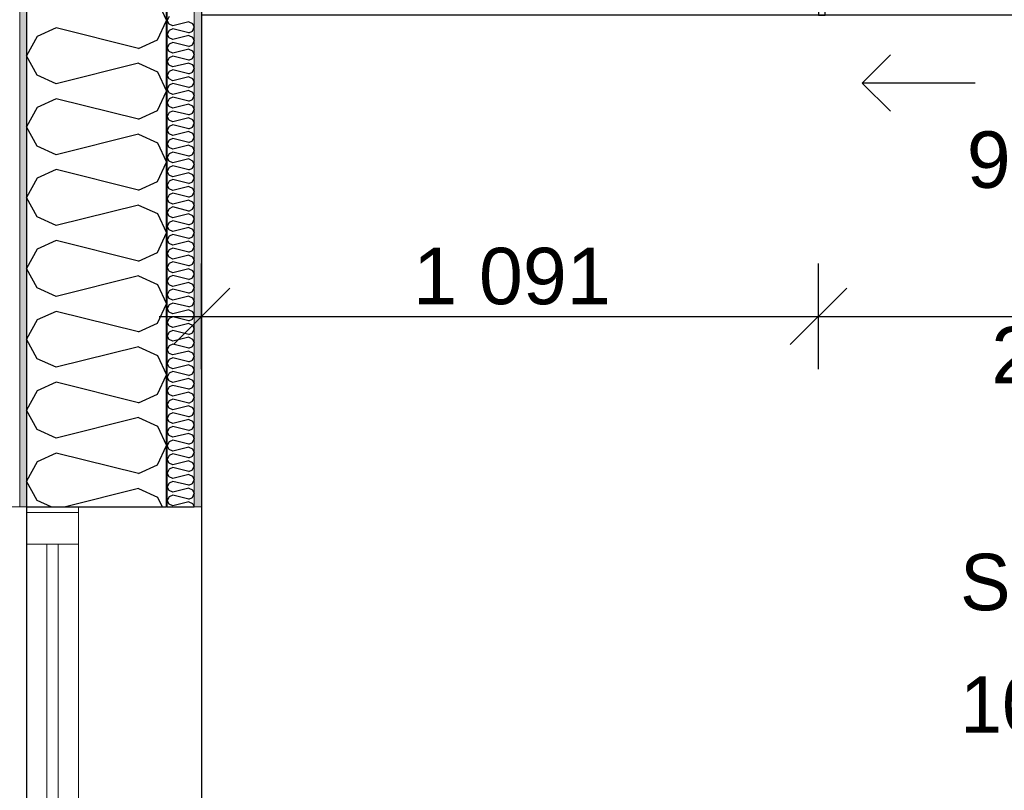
# Model space of a CAD drawing. Header units: millimetres. Extents: x -5000 to 341424, y -9235 to 550260.
# Tile 24 of 236: x 277589 to 279331, y 349781 to 351145. Entities that reach past the tile are written whole.
import ezdxf
from ezdxf.enums import TextEntityAlignment as Align

# ---------------------------------------------------------------- set-up
doc = ezdxf.new("R2010")
doc.units = ezdxf.units.MM
doc.header["$LTSCALE"] = 0.5
doc.header["$MEASUREMENT"] = 0
doc.linetypes.add('Akselinje', pattern=[1500, 1000, -200, 100, -200])
doc.linetypes.add('PLINE', pattern=[0])
for name, color, linetype in [('232- Ikke-bærende yttervegger (Skravur)(Nye konstruksjoner)', 7, 'Continuous'), ('232- Ikke-bærende yttervegger(Nye konstruksjoner)', 7, 'Continuous'), ('244- Vinduer_ dører_ foldevegger(Nye konstruksjoner)', 7, 'Continuous'), ('255- Gulvoverflate(Nye konstruksjoner)', 7, 'Continuous'), ('82-- Modullinjer(Nye konstruksjoner)', 7, 'Continuous'), ('842-M___1_50 Målsetting bygning', 7, 'Continuous'), ('842-M___1_50 Målsetting bygning(Nye konstruksjoner)', 7, 'Continuous'), ('852- Teknisk_symbolsk informasjon_ bygning(Nye konstruksjoner)', 7, 'Continuous'), ('862- M___Nettoareal(Nye konstruksjoner)', 7, 'Continuous'), ('862- M___Nettoareal(Polylinje)(Nye konstruksjoner)', 7, 'Continuous'), ('862- M___Nettoareal(Tekst)(Nye konstruksjoner)', 7, 'Continuous')]:
    doc.layers.add(name, color=color, linetype=linetype)
for name, color, linetype, lineweight in [('234- Vinduer_ dører_ porter(Nye konstruksjoner)', 7, 'Continuous', 0), ('235- Utvendig kledning og overflate(Nye konstruksjoner)', 7, 'Continuous', 0), ('236- Innvendig kledning og overflate(Nye konstruksjoner)', 7, 'Continuous', 0)]:
    doc.layers.add(name, color=color, linetype=linetype, lineweight=lineweight)
doc.styles.add('GENERATED_STYLE_1', font='txt')
doc.styles.add('GENERATED_STYLE_3', font='arial.ttf')
doc.styles.add('GENERATED_STYLE_5', font='arial.ttf')
doc.dimstyles.new('GENERATED_STYLE__2', dxfattribs={"dimtxt": 100, "dimasz": 95, "dimexe": 0.18, "dimexo": 0.0625, "dimgap": 0, "dimtad": 1, "dimtih": 1, "dimtoh": 1, "dimdec": 0, "dimzin": 0, "dimdsep": 46, "dimtxsty": 'GENERATED_STYLE_3', "dimblk": 'ARROWHEAD_6', "dimblk1": 'ARROWHEAD_6', "dimblk2": 'ARROWHEAD_6', "dimcen": 0.09, "dimse1": 1, "dimse2": 1, "dimclrd": 256, "dimclre": 256, "dimclrt": 256, "dimadec": 1, "dimazin": 0, "dimtfac": 1, "dimtdec": 4, "dimtmove": 0, "dimatfit": 3, "dimfxl": 1, "dimtolj": 1, "dimtzin": 0, "dimarcsym": 0})
doc.dimstyles.new('GENERATED_STYLE__4', dxfattribs={"dimtxt": 100, "dimasz": 95, "dimexe": 0.18, "dimexo": 0.0625, "dimgap": 0, "dimtad": 1, "dimdec": 0, "dimzin": 0, "dimdsep": 46, "dimtxsty": 'GENERATED_STYLE_3', "dimblk": 'ARROWHEAD_6', "dimblk1": 'ARROWHEAD_6', "dimblk2": 'ARROWHEAD_6', "dimcen": 0.09, "dimse1": 1, "dimse2": 1, "dimclrd": 256, "dimclre": 256, "dimclrt": 256, "dimadec": 1, "dimazin": 0, "dimtfac": 1, "dimtdec": 4, "dimtmove": 0, "dimatfit": 3, "dimfxl": 1, "dimtolj": 1, "dimtzin": 0, "dimarcsym": 0})
pattern_1 = [(0, (0, 0), (0, 43.30127), [0, -25]), (0, (12.5, 21.65), (0, 43.30127), [0, -25])]

# ---------------------------------------------------------------- blocks, each defined once
blk = doc.blocks.new('LEILIGHET 4__1', base_point=(283768.6, 348580.7))
at = {"layer": '862- M___Nettoareal(Polylinje)(Nye konstruksjoner)', "flags": 128}
blk.add_lwpolyline([(286041, 356380.7), (277911, 356380.7), (277911, 348080.7), (281226, 348080.7), (281226, 349780.7), (286041, 349780.7)], close=True, dxfattribs=at)
at = {"layer": '862- M___Nettoareal(Tekst)(Nye konstruksjoner)', "style": 'GENERATED_STYLE_1'}
for tag, p in [('DUMMY_861', (280027.5, 358559.6)), ('ROOM_NAME', (279287.3, 358509.7)), ('DUMMY_862', (279287.3, 358371.3))]:
    blk.add_attdef(tag, text='', height=100, dxfattribs=at).set_placement(p, align=Align.TOP_LEFT)
blk = doc.blocks.new('*X332')
at = {"layer": '232- Ikke-bærende yttervegger (Skravur)(Nye konstruksjoner)', "linetype": 'PLINE'}
for p, q in [((277853.7, 351150.3), (277850, 351143.6)), ((277853.7, 351137), (277850, 351143.6)), ((277860.2, 351134), (277853.7, 351137)), ((277860.2, 351128.9), (277853.7, 351126)), ((277888.4, 351141.1), (277860.2, 351134)), ((277888.4, 351121.9), (277860.2, 351128.9)), ((277888.4, 351141.1), (277894.9, 351138.1)), ((277894.9, 351138.1), (277898, 351131.5)), ((277894.9, 351124.8), (277898, 351131.5)), ((277853.7, 351126), (277850, 351119.3)), ((277853.7, 351112.7), (277850, 351119.3)), ((277860.2, 351109.8), (277853.7, 351112.7)), ((277888.4, 351116.8), (277860.2, 351109.8)), ((277888.4, 351121.9), (277894.9, 351124.8)), ((277888.4, 351116.8), (277894.9, 351113.8)), ((277894.9, 351113.8), (277898, 351107.2)), ((277853.7, 351101.7), (277850, 351095.1)), ((277853.7, 351088.4), (277850, 351095.1)), ((277860.2, 351104.6), (277853.7, 351101.7)), ((277888.4, 351097.6), (277860.2, 351104.6)), ((277888.4, 351097.6), (277894.9, 351100.6)), ((277894.9, 351100.6), (277898, 351107.2)), ((277853.7, 351077.4), (277850, 351070.8)), ((277860.2, 351085.5), (277853.7, 351088.4)), ((277860.2, 351080.4), (277853.7, 351077.4)), ((277888.4, 351092.5), (277860.2, 351085.5)), ((277888.4, 351073.3), (277860.2, 351080.4)), ((277888.4, 351092.5), (277894.9, 351089.5)), ((277894.9, 351089.5), (277898, 351082.9)), ((277894.9, 351076.3), (277898, 351082.9)), ((277853.7, 351064.1), (277850, 351070.8)), ((277860.2, 351061.2), (277853.7, 351064.1)), ((277888.4, 351068.2), (277860.2, 351061.2)), ((277888.4, 351073.3), (277894.9, 351076.3)), ((277888.4, 351068.2), (277894.9, 351065.3)), ((277894.9, 351065.3), (277898, 351058.6)), ((277853.7, 351053.1), (277850, 351046.5)), ((277853.7, 351039.9), (277850, 351046.5)), ((277860.2, 351056.1), (277853.7, 351053.1)), ((277888.4, 351049), (277860.2, 351056.1)), ((277888.4, 351043.9), (277860.2, 351036.9)), ((277888.4, 351049), (277894.9, 351052)), ((277888.4, 351043.9), (277894.9, 351041)), ((277894.9, 351052), (277898, 351058.6)), ((277853.7, 351028.8), (277850, 351022.2)), ((277860.2, 351036.9), (277853.7, 351039.9)), ((277860.2, 351031.8), (277853.7, 351028.8)), ((277888.4, 351024.8), (277860.2, 351031.8)), ((277888.4, 351024.8), (277894.9, 351027.7)), ((277894.9, 351041), (277898, 351034.4)), ((277894.9, 351027.7), (277898, 351034.4)), ((277853.7, 351015.6), (277850, 351022.2)), ((277860.2, 351012.6), (277853.7, 351015.6)), ((277860.2, 351007.5), (277853.7, 351004.6)), ((277888.4, 351019.7), (277860.2, 351012.6)), ((277888.4, 351000.5), (277860.2, 351007.5)), ((277888.4, 351019.7), (277894.9, 351016.7)), ((277894.9, 351016.7), (277898, 351010.1)), ((277894.9, 351003.4), (277898, 351010.1)), ((277853.7, 351004.6), (277850, 350997.9)), ((277853.7, 350991.3), (277850, 350997.9)), ((277860.2, 350988.3), (277853.7, 350991.3)), ((277888.4, 350995.4), (277860.2, 350988.3)), ((277888.4, 351000.5), (277894.9, 351003.4)), ((277888.4, 350995.4), (277894.9, 350992.4)), ((277894.9, 350992.4), (277898, 350985.8)), ((277853.7, 350980.3), (277850, 350973.7)), ((277853.7, 350967), (277850, 350973.7)), ((277860.2, 350983.2), (277853.7, 350980.3)), ((277888.4, 350976.2), (277860.2, 350983.2)), ((277888.4, 350976.2), (277894.9, 350979.2)), ((277894.9, 350979.2), (277898, 350985.8)), ((277853.7, 350956), (277850, 350949.4)), ((277860.2, 350964.1), (277853.7, 350967)), ((277860.2, 350959), (277853.7, 350956)), ((277888.4, 350971.1), (277860.2, 350964.1)), ((277888.4, 350951.9), (277860.2, 350959)), ((277888.4, 350971.1), (277894.9, 350968.1)), ((277888.4, 350951.9), (277894.9, 350954.9)), ((277894.9, 350968.1), (277898, 350961.5)), ((277894.9, 350954.9), (277898, 350961.5)), ((277853.7, 350942.7), (277850, 350949.4)), ((277860.2, 350939.8), (277853.7, 350942.7)), ((277888.4, 350946.8), (277860.2, 350939.8)), ((277888.4, 350946.8), (277894.9, 350943.9)), ((277894.9, 350943.9), (277898, 350937.2)), ((277894.9, 350930.6), (277898, 350937.2)), ((277853.7, 350931.7), (277850, 350925.1)), ((277853.7, 350918.5), (277850, 350925.1)), ((277860.2, 350934.7), (277853.7, 350931.7)), ((277888.4, 350927.6), (277860.2, 350934.7)), ((277888.4, 350922.5), (277860.2, 350915.5)), ((277888.4, 350927.6), (277894.9, 350930.6)), ((277888.4, 350922.5), (277894.9, 350919.6)), ((277894.9, 350919.6), (277898, 350912.9)), ((277853.7, 350907.4), (277850, 350900.8)), ((277860.2, 350915.5), (277853.7, 350918.5)), ((277860.2, 350910.4), (277853.7, 350907.4)), ((277888.4, 350903.4), (277860.2, 350910.4)), ((277888.4, 350903.4), (277894.9, 350906.3)), ((277894.9, 350906.3), (277898, 350912.9)), ((277853.7, 350894.2), (277850, 350900.8)), ((277860.2, 350891.2), (277853.7, 350894.2)), ((277860.2, 350886.1), (277853.7, 350883.2)), ((277888.4, 350898.3), (277860.2, 350891.2)), ((277888.4, 350879.1), (277860.2, 350886.1)), ((277888.4, 350898.3), (277894.9, 350895.3)), ((277894.9, 350895.3), (277898, 350888.7)), ((277894.9, 350882), (277898, 350888.7)), ((277853.7, 350883.2), (277850, 350876.5)), ((277853.7, 350869.9), (277850, 350876.5)), ((277860.2, 350866.9), (277853.7, 350869.9)), ((277888.4, 350874), (277860.2, 350866.9)), ((277888.4, 350879.1), (277894.9, 350882)), ((277888.4, 350874), (277894.9, 350871)), ((277894.9, 350871), (277898, 350864.4)), ((277853.7, 350858.9), (277850, 350852.2)), ((277853.7, 350845.6), (277850, 350852.2)), ((277860.2, 350861.8), (277853.7, 350858.9)), ((277888.4, 350854.8), (277860.2, 350861.8)), ((277888.4, 350854.8), (277894.9, 350857.8)), ((277894.9, 350857.8), (277898, 350864.4)), ((277853.7, 350834.6), (277850, 350828)), ((277860.2, 350842.7), (277853.7, 350845.6)), ((277860.2, 350837.6), (277853.7, 350834.6)), ((277888.4, 350849.7), (277860.2, 350842.7)), ((277888.4, 350830.5), (277860.2, 350837.6)), ((277888.4, 350849.7), (277894.9, 350846.7)), ((277888.4, 350830.5), (277894.9, 350833.5)), ((277894.9, 350846.7), (277898, 350840.1)), ((277894.9, 350833.5), (277898, 350840.1)), ((277853.7, 350821.3), (277850, 350828)), ((277860.2, 350818.4), (277853.7, 350821.3)), ((277888.4, 350825.4), (277860.2, 350818.4)), ((277888.4, 350825.4), (277894.9, 350822.5)), ((277894.9, 350822.5), (277898, 350815.8)), ((277894.9, 350809.2), (277898, 350815.8)), ((277853.7, 350810.3), (277850, 350803.7)), ((277853.7, 350797.1), (277850, 350803.7)), ((277860.2, 350813.3), (277853.7, 350810.3)), ((277888.4, 350806.2), (277860.2, 350813.3)), ((277888.4, 350801.1), (277860.2, 350794.1)), ((277888.4, 350806.2), (277894.9, 350809.2)), ((277888.4, 350801.1), (277894.9, 350798.2)), ((277894.9, 350798.2), (277898, 350791.5)), ((277853.7, 350786), (277850, 350779.4)), ((277860.2, 350794.1), (277853.7, 350797.1)), ((277860.2, 350789), (277853.7, 350786)), ((277888.4, 350782), (277860.2, 350789)), ((277888.4, 350782), (277894.9, 350784.9)), ((277894.9, 350784.9), (277898, 350791.5)), ((277853.7, 350772.8), (277850, 350779.4)), ((277860.2, 350769.8), (277853.7, 350772.8)), ((277860.2, 350764.7), (277853.7, 350761.8)), ((277888.4, 350776.9), (277860.2, 350769.8)), ((277888.4, 350757.7), (277860.2, 350764.7)), ((277888.4, 350776.9), (277894.9, 350773.9)), ((277894.9, 350773.9), (277898, 350767.3)), ((277894.9, 350760.6), (277898, 350767.3)), ((277853.7, 350761.8), (277850, 350755.1)), ((277853.7, 350748.5), (277850, 350755.1)), ((277860.2, 350745.5), (277853.7, 350748.5)), ((277888.4, 350752.6), (277860.2, 350745.5)), ((277888.4, 350757.7), (277894.9, 350760.6)), ((277888.4, 350752.6), (277894.9, 350749.6)), ((277894.9, 350749.6), (277898, 350743)), ((277853.7, 350737.5), (277850, 350730.8)), ((277853.7, 350724.2), (277850, 350730.8)), ((277860.2, 350740.4), (277853.7, 350737.5)), ((277888.4, 350733.4), (277860.2, 350740.4)), ((277888.4, 350728.3), (277860.2, 350721.2)), ((277888.4, 350733.4), (277894.9, 350736.3)), ((277888.4, 350728.3), (277894.9, 350725.3)), ((277894.9, 350736.3), (277898, 350743)), ((277853.7, 350713.2), (277850, 350706.6)), ((277860.2, 350721.2), (277853.7, 350724.2)), ((277860.2, 350716.1), (277853.7, 350713.2)), ((277888.4, 350709.1), (277860.2, 350716.1)), ((277888.4, 350709.1), (277894.9, 350712.1)), ((277894.9, 350725.3), (277898, 350718.7)), ((277894.9, 350712.1), (277898, 350718.7)), ((277853.7, 350699.9), (277850, 350706.6)), ((277860.2, 350697), (277853.7, 350699.9)), ((277888.4, 350704), (277860.2, 350697)), ((277888.4, 350704), (277894.9, 350701)), ((277894.9, 350701), (277898, 350694.4)), ((277894.9, 350687.8), (277898, 350694.4)), ((277853.7, 350688.9), (277850, 350682.3)), ((277853.7, 350675.6), (277850, 350682.3)), ((277860.2, 350691.9), (277853.7, 350688.9)), ((277860.2, 350672.7), (277853.7, 350675.6)), ((277888.4, 350684.8), (277860.2, 350691.9)), ((277888.4, 350679.7), (277860.2, 350672.7)), ((277888.4, 350684.8), (277894.9, 350687.8)), ((277888.4, 350679.7), (277894.9, 350676.8)), ((277894.9, 350676.8), (277898, 350670.1)), ((277853.7, 350664.6), (277850, 350658)), ((277860.2, 350667.6), (277853.7, 350664.6)), ((277888.4, 350660.5), (277860.2, 350667.6)), ((277888.4, 350660.5), (277894.9, 350663.5)), ((277894.9, 350663.5), (277898, 350670.1)), ((277853.7, 350651.4), (277850, 350658)), ((277860.2, 350648.4), (277853.7, 350651.4)), ((277860.2, 350643.3), (277853.7, 350640.3)), ((277888.4, 350655.4), (277860.2, 350648.4)), ((277888.4, 350636.3), (277860.2, 350643.3)), ((277888.4, 350655.4), (277894.9, 350652.5)), ((277894.9, 350652.5), (277898, 350645.9)), ((277894.9, 350639.2), (277898, 350645.9)), ((277853.7, 350640.3), (277850, 350633.7)), ((277853.7, 350627.1), (277850, 350633.7)), ((277860.2, 350624.1), (277853.7, 350627.1)), ((277888.4, 350631.2), (277860.2, 350624.1)), ((277888.4, 350636.3), (277894.9, 350639.2)), ((277888.4, 350631.2), (277894.9, 350628.2)), ((277894.9, 350628.2), (277898, 350621.6)), ((277853.7, 350616.1), (277850, 350609.4)), ((277853.7, 350602.8), (277850, 350609.4)), ((277860.2, 350619), (277853.7, 350616.1)), ((277888.4, 350612), (277860.2, 350619)), ((277888.4, 350606.9), (277860.2, 350599.8)), ((277888.4, 350612), (277894.9, 350614.9)), ((277888.4, 350606.9), (277894.9, 350603.9)), ((277894.9, 350614.9), (277898, 350621.6)), ((277853.7, 350591.8), (277850, 350585.2)), ((277860.2, 350599.8), (277853.7, 350602.8)), ((277860.2, 350594.7), (277853.7, 350591.8)), ((277888.4, 350587.7), (277860.2, 350594.7)), ((277888.4, 350587.7), (277894.9, 350590.7)), ((277894.9, 350603.9), (277898, 350597.3)), ((277894.9, 350590.7), (277898, 350597.3)), ((277853.7, 350578.5), (277850, 350585.2)), ((277860.2, 350575.6), (277853.7, 350578.5)), ((277888.4, 350582.6), (277860.2, 350575.6)), ((277888.4, 350582.6), (277894.9, 350579.6)), ((277894.9, 350579.6), (277898, 350573)), ((277894.9, 350566.4), (277898, 350573)), ((277853.7, 350567.5), (277850, 350560.9)), ((277853.7, 350554.2), (277850, 350560.9)), ((277860.2, 350570.5), (277853.7, 350567.5)), ((277860.2, 350551.3), (277853.7, 350554.2)), ((277888.4, 350563.4), (277860.2, 350570.5)), ((277888.4, 350558.3), (277860.2, 350551.3)), ((277888.4, 350563.4), (277894.9, 350566.4)), ((277888.4, 350558.3), (277894.9, 350555.4)), ((277894.9, 350555.4), (277898, 350548.7)), ((277853.7, 350543.2), (277850, 350536.6)), ((277853.7, 350530), (277850, 350536.6)), ((277860.2, 350546.2), (277853.7, 350543.2)), ((277888.4, 350539.1), (277860.2, 350546.2)), ((277888.4, 350539.1), (277894.9, 350542.1)), ((277894.9, 350542.1), (277898, 350548.7)), ((277853.7, 350518.9), (277850, 350512.3)), ((277860.2, 350527), (277853.7, 350530)), ((277860.2, 350521.9), (277853.7, 350518.9)), ((277888.4, 350534), (277860.2, 350527)), ((277888.4, 350514.9), (277860.2, 350521.9)), ((277888.4, 350534), (277894.9, 350531.1)), ((277894.9, 350531.1), (277898, 350524.4)), ((277894.9, 350517.8), (277898, 350524.4)), ((277853.7, 350505.7), (277850, 350512.3)), ((277860.2, 350502.7), (277853.7, 350505.7)), ((277888.4, 350509.8), (277860.2, 350502.7)), ((277888.4, 350514.9), (277894.9, 350517.8)), ((277888.4, 350509.8), (277894.9, 350506.8)), ((277894.9, 350506.8), (277898, 350500.2)), ((277853.7, 350494.7), (277850, 350488)), ((277853.7, 350481.4), (277850, 350488)), ((277860.2, 350497.6), (277853.7, 350494.7)), ((277888.4, 350490.6), (277860.2, 350497.6)), ((277888.4, 350485.5), (277860.2, 350478.4)), ((277888.4, 350490.6), (277894.9, 350493.5)), ((277888.4, 350485.5), (277894.9, 350482.5)), ((277894.9, 350493.5), (277898, 350500.2)), ((277853.7, 350470.4), (277850, 350463.7)), ((277860.2, 350478.4), (277853.7, 350481.4)), ((277860.2, 350473.3), (277853.7, 350470.4)), ((277888.4, 350466.3), (277860.2, 350473.3)), ((277888.4, 350466.3), (277894.9, 350469.3)), ((277894.9, 350482.5), (277898, 350475.9)), ((277894.9, 350469.3), (277898, 350475.9)), ((277853.7, 350457.1), (277850, 350463.7)), ((277860.2, 350454.2), (277853.7, 350457.1)), ((277888.4, 350461.2), (277860.2, 350454.2)), ((277888.4, 350461.2), (277894.9, 350458.2)), ((277894.9, 350458.2), (277898, 350451.6)), ((277894.9, 350445), (277898, 350451.6)), ((277853.7, 350446.1), (277850, 350439.5)), ((277853.7, 350432.8), (277850, 350439.5)), ((277860.2, 350449.1), (277853.7, 350446.1)), ((277860.2, 350429.9), (277853.7, 350432.8)), ((277888.4, 350442), (277860.2, 350449.1)), ((277888.4, 350436.9), (277860.2, 350429.9)), ((277888.4, 350442), (277894.9, 350445)), ((277888.4, 350436.9), (277894.9, 350434)), ((277894.9, 350434), (277898, 350427.3)), ((277853.7, 350421.8), (277850, 350415.2)), ((277853.7, 350408.6), (277850, 350415.2)), ((277860.2, 350424.8), (277853.7, 350421.8)), ((277888.4, 350417.7), (277860.2, 350424.8)), ((277888.4, 350417.7), (277894.9, 350420.7)), ((277894.9, 350420.7), (277898, 350427.3)), ((277853.7, 350397.5), (277850, 350390.9)), ((277860.2, 350405.6), (277853.7, 350408.6)), ((277860.2, 350400.5), (277853.7, 350397.5)), ((277888.4, 350412.6), (277860.2, 350405.6)), ((277888.4, 350393.5), (277860.2, 350400.5)), ((277888.4, 350412.6), (277894.9, 350409.7)), ((277894.9, 350409.7), (277898, 350403)), ((277894.9, 350396.4), (277898, 350403)), ((277853.7, 350384.3), (277850, 350390.9)), ((277860.2, 350381.3), (277853.7, 350384.3)), ((277888.4, 350388.4), (277860.2, 350381.3)), ((277888.4, 350393.5), (277894.9, 350396.4)), ((277888.4, 350388.4), (277894.9, 350385.4)), ((277894.9, 350385.4), (277898, 350378.8)), ((277853.7, 350373.3), (277850, 350366.6)), ((277853.7, 350360), (277850, 350366.6)), ((277860.2, 350376.2), (277853.7, 350373.3)), ((277888.4, 350369.2), (277860.2, 350376.2)), ((277888.4, 350364.1), (277860.2, 350357)), ((277888.4, 350369.2), (277894.9, 350372.1)), ((277888.4, 350364.1), (277894.9, 350361.1)), ((277894.9, 350372.1), (277898, 350378.8)), ((277853.7, 350349), (277850, 350342.3)), ((277860.2, 350357), (277853.7, 350360)), ((277860.2, 350351.9), (277853.7, 350349)), ((277888.4, 350344.9), (277860.2, 350351.9)), ((277888.4, 350344.9), (277894.9, 350347.8)), ((277894.9, 350361.1), (277898, 350354.5)), ((277894.9, 350347.8), (277898, 350354.5)), ((277853.7, 350335.7), (277850, 350342.3)), ((277860.2, 350332.7), (277853.7, 350335.7)), ((277860.2, 350327.6), (277853.7, 350324.7)), ((277888.4, 350339.8), (277860.2, 350332.7)), ((277888.4, 350320.6), (277860.2, 350327.6)), ((277888.4, 350339.8), (277894.9, 350336.8)), ((277894.9, 350336.8), (277898, 350330.2)), ((277894.9, 350323.6), (277898, 350330.2)), ((277853.7, 350324.7), (277850, 350318.1)), ((277853.7, 350311.4), (277850, 350318.1)), ((277860.2, 350308.5), (277853.7, 350311.4)), ((277888.4, 350315.5), (277860.2, 350308.5)), ((277888.4, 350320.6), (277894.9, 350323.6)), ((277888.4, 350315.5), (277894.9, 350312.5)), ((277894.9, 350312.5), (277898, 350305.9)), ((277853.7, 350300.4), (277850, 350293.8)), ((277853.7, 350287.1), (277850, 350293.8)), ((277860.2, 350303.4), (277853.7, 350300.4)), ((277888.4, 350296.3), (277860.2, 350303.4)), ((277888.4, 350296.3), (277894.9, 350299.3)), ((277894.9, 350299.3), (277898, 350305.9)), ((277860.2, 350284.2), (277853.7, 350287.1)), ((277888.4, 350291.2), (277860.2, 350284.2)), ((277888.4, 350291.2), (277894.9, 350288.3)), ((277894.9, 350288.3), (277897.5, 350282.7))]:
    blk.add_line(p, q, dxfattribs=at)
blk = doc.blocks.new('*X334')
at = {"layer": '232- Ikke-bærende yttervegger (Skravur)(Nye konstruksjoner)', "linetype": 'PLINE'}
for p, q in [((277832.8, 351177.9), (277849, 351143.6)), ((277653.7, 351130.4), (277620.1, 351115.2)), ((277799.2, 351094.1), (277653.7, 351130.4)), ((277832.8, 351109.4), (277849, 351143.6)), ((277620.1, 351115.2), (277601, 351080.9)), ((277799.2, 351094.1), (277832.8, 351109.4)), ((277620.1, 351046.6), (277601, 351080.9)), ((277799.2, 351067.7), (277653.7, 351031.3)), ((277799.2, 351067.7), (277832.8, 351052.4)), ((277653.7, 351031.3), (277620.1, 351046.6)), ((277832.8, 351052.4), (277849, 351018.2)), ((277832.8, 350983.9), (277849, 351018.2)), ((277620.1, 350989.7), (277601, 350955.4)), ((277653.7, 351005), (277620.1, 350989.7)), ((277799.2, 350968.6), (277653.7, 351005)), ((277799.2, 350968.6), (277832.8, 350983.9)), ((277620.1, 350921.2), (277601, 350955.4)), ((277799.2, 350942.3), (277653.7, 350905.9)), ((277799.2, 350942.3), (277832.8, 350927)), ((277653.7, 350905.9), (277620.1, 350921.2)), ((277832.8, 350927), (277849, 350892.7)), ((277832.8, 350858.5), (277849, 350892.7)), ((277653.7, 350879.5), (277620.1, 350864.2)), ((277799.2, 350843.2), (277653.7, 350879.5)), ((277620.1, 350864.2), (277601, 350830)), ((277799.2, 350843.2), (277832.8, 350858.5)), ((277620.1, 350795.7), (277601, 350830)), ((277799.2, 350816.8), (277653.7, 350780.4)), ((277799.2, 350816.8), (277832.8, 350801.5)), ((277832.8, 350801.5), (277849, 350767.3)), ((277653.7, 350780.4), (277620.1, 350795.7)), ((277832.8, 350733), (277849, 350767.3)), ((277653.7, 350754.1), (277620.1, 350738.8)), ((277799.2, 350717.7), (277653.7, 350754.1)), ((277620.1, 350738.8), (277601, 350704.5)), ((277799.2, 350717.7), (277832.8, 350733)), ((277620.1, 350670.3), (277601, 350704.5)), ((277799.2, 350691.4), (277653.7, 350655)), ((277799.2, 350691.4), (277832.8, 350676.1)), ((277832.8, 350676.1), (277849, 350641.8)), ((277653.7, 350655), (277620.1, 350670.3)), ((277832.8, 350607.5), (277849, 350641.8)), ((277653.7, 350628.6), (277620.1, 350613.3)), ((277799.2, 350592.3), (277653.7, 350628.6)), ((277620.1, 350613.3), (277601, 350579.1)), ((277799.2, 350592.3), (277832.8, 350607.5)), ((277620.1, 350544.8), (277601, 350579.1)), ((277799.2, 350565.9), (277653.7, 350529.5)), ((277799.2, 350565.9), (277832.8, 350550.6)), ((277653.7, 350529.5), (277620.1, 350544.8)), ((277832.8, 350550.6), (277849, 350516.4)), ((277653.7, 350503.2), (277620.1, 350487.9)), ((277799.2, 350466.8), (277653.7, 350503.2)), ((277832.8, 350482.1), (277849, 350516.4)), ((277620.1, 350487.9), (277601, 350453.6)), ((277799.2, 350466.8), (277832.8, 350482.1)), ((277620.1, 350419.4), (277601, 350453.6)), ((277799.2, 350440.4), (277653.7, 350404.1)), ((277799.2, 350440.4), (277832.8, 350425.2)), ((277653.7, 350404.1), (277620.1, 350419.4)), ((277832.8, 350425.2), (277849, 350390.9)), ((277832.8, 350356.6), (277849, 350390.9)), ((277620.1, 350362.4), (277601, 350328.2)), ((277653.7, 350377.7), (277620.1, 350362.4)), ((277799.2, 350341.4), (277653.7, 350377.7)), ((277799.2, 350341.4), (277832.8, 350356.6)), ((277620.1, 350293.9), (277601, 350328.2)), ((277799.2, 350315), (277669.9, 350282.7)), ((277799.2, 350315), (277832.8, 350299.7)), ((277644.8, 350282.7), (277620.1, 350293.9)), ((277832.8, 350299.7), (277840.9, 350282.7))]:
    blk.add_line(p, q, dxfattribs=at)
blk = doc.blocks.new('Vindustempel[47]', base_point=(277511, 349727.7))
at = {"layer": '852- Teknisk_symbolsk informasjon_ bygning(Nye konstruksjoner)', "char_height": 100, "attachment_point": 1, "rotation": 90, "style": 'GENERATED_STYLE_3'}
for s, insert in [('\\A1;{\\pql;\\pt0,50;\\fArial|b0|i0|c0|p0;\\W1.000000;x2\xa0190\\fArial|b0|i0|c0|p0;\\W1.000000;\\A1{\\H.66x;\\S^  ;}\\fArial|b0|i0|c0|p0;\\W1.000000;\\fArial|b0|i0|c0|p0;\\W1.000000;\\A1{\\H.66x;\\S^  ;}}', (277036.2, 349693.4)), ('\\A1;{\\pql;\\pt0,50;\\fArial|b0|i0|c0|p0;\\W1.000000;1\xa0090\\fArial|b0|i0|c0|p0;\\W1.000000;\\A1{\\H.66x;\\S^  ;}\\fArial|b0|i0|c0|p0;\\W1.000000;\\fArial|b0|i0|c0|p0;\\W1.000000;\\A1{\\H.66x;\\S^  ;}}', (277036.2, 349350.2)), ('\\A1;{\\pql;\\pt0,50;\\fArial|b0|i0|c0|p0;\\W1.000000;500\\fArial|b0|i0|c0|p0;\\W1.000000;\\A1{\\H.66x;\\S^  ;}\\fArial|b0|i0|c0|p0;\\W1.000000;\\fArial|b0|i0|c0|p0;\\W1.000000;\\A1{\\H.66x;\\S^  ;}}', (277193.3, 349350.2))]:
    blk.add_mtext(s, dxfattribs=dict(at, insert=insert))
at = {"layer": '852- Teknisk_symbolsk informasjon_ bygning(Nye konstruksjoner)', "style": 'GENERATED_STYLE_3'}
for tag, p in [('DUMMY_234', (277013.3, 350105.2)), ('AC_WIDO_REVEAL_SIDE', (277327.6, 349327.3)), ('strSillSuffix', (277170.4, 349556.2))]:
    blk.add_attdef(tag, text='', height=100, rotation=90, dxfattribs=at).set_placement(p, align=Align.TOP_LEFT)
blk.add_attdef('AC_WIDO_ID', text='', height=100, rotation=90, dxfattribs=at).set_placement((277013.3, 349760.2), align=Align.BOTTOM_CENTER)
for tag, p in [('DUMMY_233', (277013.3, 349274)), ('DUMMY_235', (277170.4, 349274)), ('DUMMY_236', (277327.6, 349274))]:
    blk.add_attdef(tag, text='', height=100, rotation=90, dxfattribs=at).set_placement(p, align=Align.TOP_RIGHT)
blk = doc.blocks.new('Vindu[34]')
at = {"layer": '234- Vinduer_ dører_ porter(Nye konstruksjoner)', "linetype": 'PLINE'}
for p, q in [((277511, 350282.7), (277481, 350282.7)), ((277481, 350282.7), (277481, 349172.7)), ((277511, 350282.7), (277511, 349172.7)), ((277601, 350272.7), (277601, 350282.7)), ((277693, 350282.7), (277693, 350272.7)), ((277911, 350282.7), (277911, 349172.7)), ((277601, 350216.7), (277601, 350272.7)), ((277601, 350272.7), (277693, 350272.7)), ((277693, 350272.7), (277693, 350216.7)), ((277693, 350216.7), (277601, 350216.7)), ((277601, 349238.7), (277601, 350216.7)), ((277637, 349238.7), (277637, 350216.7)), ((277657, 350216.7), (277657, 349238.7)), ((277693, 350216.7), (277693, 349238.7)), ((277601, 349182.7), (277601, 349238.7)), ((277601, 349238.7), (277693, 349238.7)), ((277693, 349238.7), (277693, 349182.7)), ((277601, 349172.7), (277601, 349182.7)), ((277601, 349182.7), (277693, 349182.7)), ((277693, 349182.7), (277693, 349172.7)), ((277481, 349172.7), (277511, 349172.7))]:
    blk.add_line(p, q, dxfattribs=at)
at = {"layer": '235- Utvendig kledning og overflate(Nye konstruksjoner)', "linetype": 'PLINE'}
for p, q in [((277511, 350282.7), (277530, 350282.7)), ((277530, 350282.7), (277553, 350282.7)), ((277553, 350282.7), (277589, 350282.7)), ((277589, 350282.7), (277601, 350282.7)), ((277511, 349172.7), (277530, 349172.7)), ((277530, 349172.7), (277553, 349172.7)), ((277553, 349172.7), (277589, 349172.7)), ((277589, 349172.7), (277601, 349172.7))]:
    blk.add_line(p, q, dxfattribs=at)
at = {"layer": '236- Innvendig kledning og overflate(Nye konstruksjoner)', "linetype": 'PLINE'}
for p, q in [((277849, 350282.7), (277850, 350282.7)), ((277898, 350282.7), (277911, 350282.7)), ((277849, 349172.7), (277850, 349172.7)), ((277898, 349172.7), (277911, 349172.7))]:
    blk.add_line(p, q, dxfattribs=at)
at = {"layer": '244- Vinduer_ dører_ foldevegger(Nye konstruksjoner)', "linetype": 'PLINE'}
for p, q in [((277601, 350282.7), (277693, 350282.7)), ((277601, 350282.7), (277693, 350282.7)), ((277693, 350282.7), (277849, 350282.7)), ((277850, 350282.7), (277898, 350282.7)), ((277601, 349172.7), (277693, 349172.7)), ((277601, 349172.7), (277693, 349172.7)), ((277693, 349172.7), (277849, 349172.7)), ((277850, 349172.7), (277898, 349172.7))]:
    blk.add_line(p, q, dxfattribs=at)
at = {"layer": '852- Teknisk_symbolsk informasjon_ bygning(Nye konstruksjoner)'}
ref = blk.add_blockref('Vindustempel[47]', (277511, 349727.7), dxfattribs=at)
ref.add_attrib('AC_WIDO_ID', 'V-03-B', dxfattribs={"color": 7, "height": 100, "rotation": 90, "style": 'GENERATED_STYLE_3'}).set_placement((277013.3, 349760.2), align=Align.BOTTOM_CENTER)
ref.add_attrib('AC_WIDO_REVEAL_SIDE', 'EI2 30', dxfattribs={"color": 7, "height": 100, "rotation": 90, "style": 'GENERATED_STYLE_3'}).set_placement((277327.6, 349327.3), align=Align.TOP_LEFT)
ref.add_attrib('strSillSuffix', 'bh', dxfattribs={"color": 7, "height": 100, "rotation": 90, "style": 'GENERATED_STYLE_3'}).set_placement((277170.4, 349556.2), align=Align.TOP_LEFT)
blk = doc.blocks.new('Standard grid marker[87]', base_point=(277601, 363787.1))
at = {"layer": '82-- Modullinjer(Nye konstruksjoner)', "linetype": 'Akselinje'}
blk.add_line((277601, 363587.1), (277601, 339987.1), dxfattribs=at)
at = {"layer": '82-- Modullinjer(Nye konstruksjoner)', "style": 'GENERATED_STYLE_5'}
for tag, p in [('AC_MarkerText_1_0', (277601, 363965.8)), ('AC_MarkerText_1_1', (277601, 339715.8))]:
    blk.add_attdef(tag, text='', height=100, rotation=360, dxfattribs=at).set_placement(p, align=Align.TOP_CENTER)
blk = doc.blocks.new('*D738')
at = {"layer": '842-M___1_50 Målsetting bygning', "linetype": 'PLINE'}
for p, q in [((276716.2, 350282.7), (276716.2, 350357.7)), ((276766.2, 350232.7), (276666.2, 350332.7)), ((276810, 350282.7), (276622.5, 350282.7)), ((276716.2, 349172.7), (276716.2, 350282.7)), ((276666.2, 349222.7), (276766.2, 349122.7)), ((276810, 349172.7), (276622.5, 349172.7))]:
    blk.add_line(p, q, dxfattribs=at)
at = {"layer": '842-M___1_50 Målsetting bygning', "char_height": 100, "attachment_point": 7, "rotation": 90, "style": 'GENERATED_STYLE_3'}
for s, insert in [('\\A1;{\\pql;\\fArial|b0|i0|c0|p0;\\W1.000000;1\xa0110}', (276696.2, 349561.2)), ('\\A1;{\\pql;\\fArial|b0|i0|c0|p0;\\W1.000000;2\xa0210}', (276836.2, 349556.1))]:
    blk.add_mtext(s, dxfattribs=dict(at, insert=insert))
blk = doc.blocks.new('ARROWHEAD_6')
at = {"linetype": 'Continuous'}
for p, q in [((-0.5, -0.5), (0.5, 0.5)), ((0, 0), (-1, 0))]:
    blk.add_line(p, q, dxfattribs=at)
blk = doc.blocks.new('*D875')
at = {"layer": '842-M___1_50 Målsetting bygning', "linetype": 'PLINE'}
for p, q in [((277849, 343394), (277849, 343206.5)), ((281288, 343394), (281288, 343206.5)), ((277799, 343250.2), (277899, 343350.2)), ((281238, 343250.2), (281338, 343350.2)), ((281288, 343300.2), (277849, 343300.2))]:
    blk.add_line(p, q, dxfattribs=at)
at = {"layer": '842-M___1_50 Målsetting bygning', "insert": (279396.9, 343320.2), "char_height": 100, "attachment_point": 7, "style": 'GENERATED_STYLE_3'}
blk.add_mtext('\\A1;{\\pql;\\fArial|b0|i0|c0|p0;\\W1.000000;3\xa0439}', dxfattribs=at)
blk = doc.blocks.new('*D876')
at = {"layer": '842-M___1_50 Målsetting bygning', "linetype": 'PLINE'}
for p, q in [((277601, 343394), (277601, 343206.5)), ((277849, 343394), (277849, 343206.5)), ((277651, 343350.2), (277551, 343250.2)), ((277799, 343250.2), (277899, 343350.2)), ((277601, 343300.2), (277526, 343300.2)), ((277849, 343300.2), (277601, 343300.2))]:
    blk.add_line(p, q, dxfattribs=at)
at = {"layer": '842-M___1_50 Målsetting bygning', "insert": (277610.6, 343320.2), "char_height": 100, "attachment_point": 7, "style": 'GENERATED_STYLE_3'}
blk.add_mtext('\\A1;{\\pql;\\fArial|b0|i0|c0|p0;\\W1.000000;248}', dxfattribs=at)
blk = doc.blocks.new('*D994')
at = {"layer": '842-M___1_50 Målsetting bygning(Nye konstruksjoner)', "linetype": 'PLINE'}
for p, q in [((277911, 350526), (277911, 350713.5)), ((279002.5, 350526), (279002.5, 350713.5)), ((277961, 350669.7), (277861, 350569.7)), ((279052.5, 350669.7), (278952.5, 350569.7)), ((277836, 350619.7), (277911, 350619.7)), ((277911, 350619.7), (279002.5, 350619.7))]:
    blk.add_line(p, q, dxfattribs=at)
at = {"layer": '842-M___1_50 Målsetting bygning(Nye konstruksjoner)', "insert": (278285.2, 350639.7), "char_height": 100, "attachment_point": 7, "style": 'GENERATED_STYLE_3'}
blk.add_mtext('\\A1;{\\pql;\\fArial|b0|i0|c0|p0;\\W1.000000;1\xa0091}', dxfattribs=at)
blk = doc.blocks.new('*D995')
at = {"layer": '842-M___1_50 Målsetting bygning(Nye konstruksjoner)', "linetype": 'PLINE'}
for p, q in [((279002.5, 350526), (279002.5, 350713.5)), ((279957, 350526), (279957, 350713.5)), ((279052.5, 350669.7), (278952.5, 350569.7)), ((279907, 350569.7), (280007, 350669.7)), ((279002.5, 350619.7), (279957, 350619.7)), ((279957, 350619.7), (280032, 350619.7))]:
    blk.add_line(p, q, dxfattribs=at)
at = {"layer": '842-M___1_50 Målsetting bygning(Nye konstruksjoner)', "char_height": 100, "attachment_point": 7, "style": 'GENERATED_STYLE_3'}
for s, insert in [('\\A1;{\\pql;\\fArial|b0|i0|c0|p0;\\W1.000000;955}', (279365.3, 350639.7)), ('\\A1;{\\pql;\\fArial|b0|i0|c0|p0;\\W1.000000;2\xa0390}', (279308.2, 350499.7))]:
    blk.add_mtext(s, dxfattribs=dict(at, insert=insert))
blk = doc.blocks.new('SOV__39', base_point=(279477.1, 350061))
at = {"layer": '862- M___Nettoareal(Polylinje)(Nye konstruksjoner)', "linetype": 'PLINE', "flags": 128}
blk.add_lwpolyline([(281226, 351152.6), (277911, 351152.7), (277911, 348080.7), (281226, 348080.7)], close=True, dxfattribs=at)
at = {"layer": '862- M___Nettoareal(Tekst)(Nye konstruksjoner)', "insert": (279253, 350011.7), "char_height": 100, "attachment_point": 1, "style": 'GENERATED_STYLE_1'}
blk.add_mtext('\\A1;{\\pql;\\pt0,2300;\\fAvenir Light|b0|i0|c0|p0;\\W1.000000;10,2\\fAvenir Light|b0|i0|c0|p0;\\W1.000000;\\A1{\\H.66x;\\S^  ;}\\fAvenir Light|b0|i0|c0|p0;\\W1.000000; m\\fAvenir Light|b0|i0|c0|p0;\\W1.000000;\\A1{\\H.66x;\\S2^  ;}}', dxfattribs=at)
at = {"layer": '862- M___Nettoareal(Tekst)(Nye konstruksjoner)', "style": 'GENERATED_STYLE_1'}
for tag, p in [('DUMMY_861', (279701.2, 350249.2)), ('ROOM_NAME', (279253, 350199.4)), ('DUMMY_862', (279253, 350061))]:
    blk.add_attdef(tag, text='', height=100, dxfattribs=at).set_placement(p, align=Align.TOP_LEFT)
blk = doc.blocks.new('Dørstempel[271]', base_point=(279479.8, 351152.7))
at = {"layer": '852- Teknisk_symbolsk informasjon_ bygning(Nye konstruksjoner)', "char_height": 100, "attachment_point": 1, "rotation": 360, "style": 'GENERATED_STYLE_3'}
for s, insert in [('\\A1;{\\pql;\\pt0,50;\\fArial|b0|i0|c0|p0;\\W1.000000;955\\fArial|b0|i0|c0|p0;\\W1.000000;\\A1{\\H.66x;\\S^  ;}\\fArial|b0|i0|c0|p0;\\W1.000000;\\fArial|b0|i0|c0|p0;\\W1.000000;\\A1{\\H.66x;\\S^  ;}}', (279264.8, 350947.2)), ('\\A1;{\\pql;\\pt0,50;\\fArial|b0|i0|c0|p0;\\W1.000000;x2\xa0390\\fArial|b0|i0|c0|p0;\\W1.000000;\\A1{\\H.66x;\\S^  ;}\\fArial|b0|i0|c0|p0;\\W1.000000;\\fArial|b0|i0|c0|p0;\\W1.000000;\\A1{\\H.66x;\\S^  ;}}', (279493.6, 350947.2))]:
    blk.add_mtext(s, dxfattribs=dict(at, insert=insert))
at = {"layer": '852- Teknisk_symbolsk informasjon_ bygning(Nye konstruksjoner)', "style": 'GENERATED_STYLE_3'}
blk.add_attdef('AC_WIDO_ID', text='', height=100, rotation=360, dxfattribs=at).set_placement((279585.1, 351002.6), align=Align.BOTTOM_CENTER)
blk.add_attdef('DUMMY_228', text='', height=100, rotation=360, dxfattribs=at).set_placement((279188.6, 350970), align=Align.TOP_RIGHT)
blk.add_attdef('DUMMY_229', text='', height=100, rotation=360, dxfattribs=at).set_placement((279905.3, 350970), align=Align.TOP_LEFT)
blk = doc.blocks.new('Skyvedør med pocketkarm[34]')
at = {"layer": '236- Innvendig kledning og overflate(Nye konstruksjoner)', "linetype": 'PLINE'}
for p, q in [((279002.5, 351263.7), (279002.5, 351276.7)), ((279002.5, 351263.7), (279002.5, 351276.7)), ((279957, 351263.7), (279957, 351276.7)), ((279957, 351263.7), (279957, 351276.7)), ((279002.5, 351152.7), (279002.5, 351165.7)), ((279002.5, 351152.7), (279002.5, 351165.7)), ((279957, 351152.7), (279957, 351165.7)), ((279957, 351152.7), (279957, 351165.7))]:
    blk.add_line(p, q, dxfattribs=at)
at = {"layer": '244- Vinduer_ dører_ foldevegger(Nye konstruksjoner)', "linetype": 'PLINE'}
for p, q in [((279957, 351276.7), (279002.5, 351276.7)), ((279014.5, 351276.7), (279002.5, 351276.7)), ((279002.5, 351276.7), (279002.5, 351251.7)), ((279014.5, 351239.7), (279014.5, 351276.7)), ((279945, 351276.7), (279945, 351152.7)), ((279957, 351276.7), (279945, 351276.7)), ((279957, 351152.7), (279957, 351276.7)), ((279002.5, 351251.7), (278067, 351251.7)), ((278067, 351251.7), (278067, 351177.7)), ((279002.5, 351251.7), (279002.5, 351263.7)), ((279002.5, 351251.7), (279002.5, 351263.7)), ((279002.5, 351239.7), (279002.5, 351251.7)), ((279957, 351165.7), (279957, 351263.7)), ((279957, 351165.7), (279957, 351263.7)), ((278079, 351189.7), (278079, 351239.7)), ((278079, 351239.7), (279002.5, 351239.7)), ((278814.5, 351194.7), (278814.5, 351234.7)), ((278814.5, 351234.7), (279745, 351234.7)), ((279002.5, 351239.7), (279014.5, 351239.7)), ((279745, 351234.7), (279745, 351194.7)), ((279002.5, 351189.7), (278079, 351189.7)), ((279745, 351194.7), (278814.5, 351194.7)), ((279014.5, 351189.7), (279002.5, 351189.7)), ((279002.5, 351177.7), (279002.5, 351189.7)), ((279014.5, 351152.7), (279014.5, 351189.7)), ((278067, 351177.7), (279002.5, 351177.7)), ((279002.5, 351177.7), (279002.5, 351152.7)), ((279002.5, 351165.7), (279002.5, 351177.7)), ((279002.5, 351165.7), (279002.5, 351177.7)), ((279957, 351152.7), (279002.5, 351152.7)), ((279002.5, 351152.7), (279014.5, 351152.7)), ((279945, 351152.7), (279957, 351152.7)), ((279079.8, 351032.7), (279129.8, 351082.7)), ((279279.8, 351032.7), (279079.8, 351032.7)), ((279079.8, 351032.7), (279129.8, 350982.7))]:
    blk.add_line(p, q, dxfattribs=at)
at = {"layer": '852- Teknisk_symbolsk informasjon_ bygning(Nye konstruksjoner)'}
ref = blk.add_blockref('Dørstempel[271]', (279479.8, 351152.7), dxfattribs=at)
ref.add_attrib('AC_WIDO_ID', 'IDS-01', dxfattribs={"color": 7, "height": 100, "rotation": 360, "style": 'GENERATED_STYLE_3'}).set_placement((279585.1, 351002.6), align=Align.BOTTOM_CENTER)

msp = doc.modelspace()

# ---------------------------------------------------------------- hatches: boundary and pattern name
at = {"layer": '232- Ikke-bærende yttervegger (Skravur)(Nye konstruksjoner)', "linetype": 'Continuous'}
h = msp.add_hatch(dxfattribs=at)
h.set_pattern_fill('Prikker_tett', color=256, style=0, pattern_type=2)
h.set_pattern_definition(pattern_1)
h.paths.add_polyline_path([(277589, 356690.6), (277589, 350282.7), (277601, 350282.7), (277601, 356690.6)])
msp.add_hatch(color=256, dxfattribs=at).paths.add_polyline_path([(277850, 356441.6), (277849, 356441.6), (277849, 350282.7), (277850, 350282.7)])
h = msp.add_hatch(dxfattribs=at)
h.set_pattern_fill('Prikker_tett', color=256, style=0, pattern_type=2)
h.set_pattern_definition(pattern_1)
h.paths.add_polyline_path([(277898, 350282.7), (277911, 350282.7), (277911, 356380.6), (277898, 356380.6)])

# ---------------------------------------------------------------- linework, layer by layer
at = {"layer": '232- Ikke-bærende yttervegger(Nye konstruksjoner)', "linetype": 'PLINE'}
for p, q in [((277601, 356442.6), (277601, 350282.7)), ((277849, 350282.7), (277849, 356441.6)), ((277850, 350282.7), (277850, 356393.6)), ((277601, 350282.7), (277693, 350282.7)), ((277693, 350282.7), (277849, 350282.7)), ((277850, 350282.7), (277898, 350282.7))]:
    msp.add_line(p, q, dxfattribs=at)
at = {"layer": '235- Utvendig kledning og overflate(Nye konstruksjoner)', "linetype": 'PLINE'}
for p, q in [((277589, 356690.6), (277589, 350282.7)), ((277589, 350282.7), (277601, 350282.7))]:
    msp.add_line(p, q, dxfattribs=at)
at = {"layer": '236- Innvendig kledning og overflate(Nye konstruksjoner)', "linetype": 'PLINE'}
for p, q in [((277898, 350282.7), (277898, 356380.6)), ((277849, 350282.7), (277850, 350282.7)), ((277898, 350282.7), (277911, 350282.7))]:
    msp.add_line(p, q, dxfattribs=at)
at = {"layer": '236- Innvendig kledning og overflate(Nye konstruksjoner)', "linetype": 'PLINE', "flags": 128}
msp.add_lwpolyline([(277911, 350282.7), (277911, 356380.6)], dxfattribs=at)
at = {"layer": '255- Gulvoverflate(Nye konstruksjoner)', "linetype": 'PLINE', "flags": 128}
msp.add_lwpolyline([(277601, 349570.7), (277601, 347770.7), (281536, 347770.7), (281536, 349470.7), (285893, 349470.7), (285893, 347770.7), (289886, 347770.7), (289886, 349470.7), (294243, 349470.7), (294243, 347770.7), (298236, 347770.7), (298236, 349470.7), (303051, 349470.7), (303051, 356690.6), (277601, 356690.6), (277601, 354890.6)], close=True, dxfattribs=at)

# ---------------------------------------------------------------- block references
at = {"layer": '232- Ikke-bærende yttervegger(Nye konstruksjoner)'}
for name in ['*X334', '*X332']:
    msp.add_blockref(name, (0, 0), dxfattribs=at)
at = {"layer": '244- Vinduer_ dører_ foldevegger(Nye konstruksjoner)', "linetype": 'PLINE'}
for name in ['Skyvedør med pocketkarm[34]', 'Vindu[34]']:
    msp.add_blockref(name, (0, 0), dxfattribs=at)
at = {"layer": '82-- Modullinjer(Nye konstruksjoner)', "linetype": 'PLINE'}
msp.add_blockref('Standard grid marker[87]', (277601, 363787.1), dxfattribs=at)
at = {"layer": '862- M___Nettoareal(Nye konstruksjoner)', "linetype": 'Continuous'}
msp.add_blockref('LEILIGHET 4__1', (283768.6, 348580.7), dxfattribs=at)
ref = msp.add_blockref('SOV__39', (279477.1, 350061), dxfattribs=at)
ref.add_attrib('ROOM_NAME', 'SOV', dxfattribs={"layer": '862- M___Nettoareal(Tekst)(Nye konstruksjoner)', "color": 7, "height": 100, "style": 'GENERATED_STYLE_1'}).set_placement((279253, 350199.4), align=Align.TOP_LEFT)

# ---------------------------------------------------------------- dimensions: what is measured, and where the dimension line sits
at = {"layer": '842-M___1_50 Målsetting bygning', "linetype": 'Continuous'}
for base, p1, p2, picture, middle in [((277601, 343300.2), (277849, 352230.7), (277601, 352230.7), '*D876', (277724.8, 343370.2)), ((277849, 343300.2), (281288, 348868.7), (277849, 352230.7), '*D875', (279568.5, 343370.2))]:
    dim = msp.add_linear_dim(base=base, p1=p1, p2=p2, angle=180, dimstyle='GENERATED_STYLE__2', dxfattribs=at)
    dim.commit()
    dim.dimension.update_dxf_attribs({"geometry": picture, "text_midpoint": middle, "dimtype": 160})
dim = msp.add_linear_dim(base=(276716.2, 350282.7), p1=(277911, 349172.7), p2=(277911, 350282.7), angle=90, dimstyle='GENERATED_STYLE__4', dxfattribs=at)
dim.commit()
dim.dimension.update_dxf_attribs({"geometry": '*D738', "text_midpoint": (276646.2, 349732.7), "dimtype": 160, "text_rotation": 90})
at = {"layer": '842-M___1_50 Målsetting bygning(Nye konstruksjoner)', "linetype": 'Continuous'}
for base, p1, p2, picture, middle in [((279002.5037, 350619.7238), (277911.0048, 353766.6503), (279002.5037, 351152.6505), '*D994', (278456.7003, 350689.7238)), ((279957.0037372, 350619.7238441), (279002.5037372, 351152.6504946), (279957.0037372, 351152.6500977), '*D995', (279479.4997292, 350689.7238443))]:
    dim = msp.add_linear_dim(base=base, p1=p1, p2=p2, dimstyle='GENERATED_STYLE__2', dxfattribs=at)
    dim.commit()
    dim.dimension.update_dxf_attribs({"geometry": picture, "text_midpoint": middle, "dimtype": 160})

doc.saveas('drawing.dxf')
